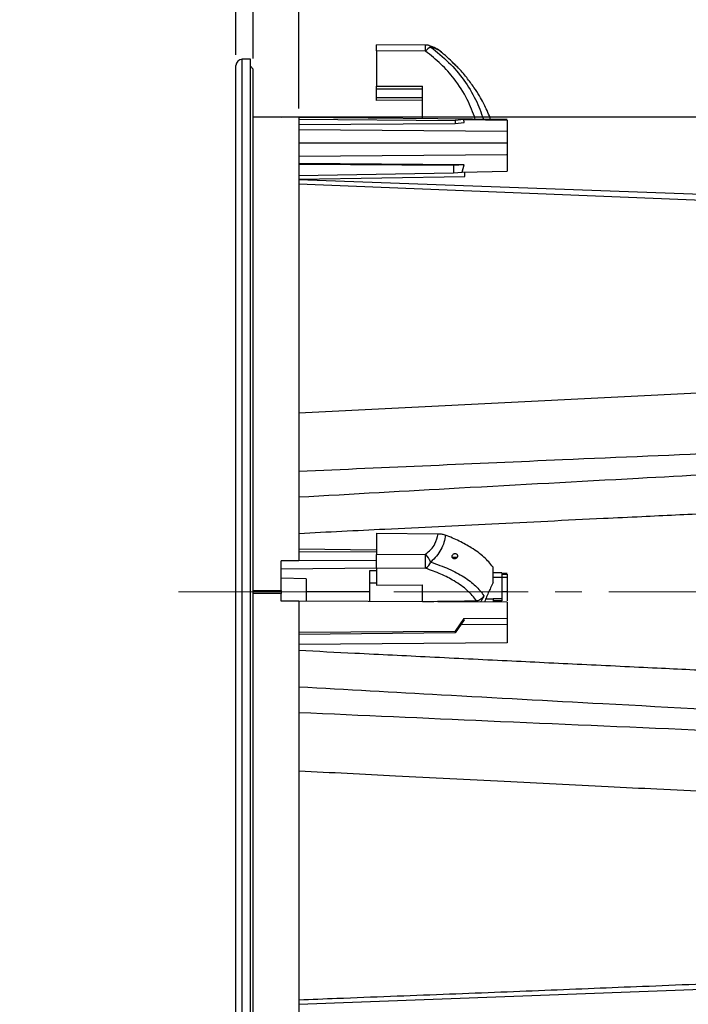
# Model space of a CAD drawing. Header units: millimetres. Extents: x 0 to 594, y 0 to 420.
# Tile 9 of 65: x 176 to 239, y 229 to 322. Entities that reach past the tile are written whole.
import ezdxf

# ---------------------------------------------------------------- set-up
doc = ezdxf.new("R2010")
doc.units = ezdxf.units.MM
doc.linetypes.add('CENTERX2', pattern=[20.32, 12.7, -2.54, 2.54, -2.54])
doc.layers.add('SLD-0', color=7, linetype='Continuous')
doc.styles.add('SLDTEXTSTYLE0', font='TXT', dxfattribs={"width": 0.75})
doc.dimstyles.new('SLDDIMSTYLE1', dxfattribs={"dimtxt": 3.5, "dimasz": 3.2, "dimexe": 0, "dimexo": 0.0625, "dimgap": 0.875, "dimtad": 1, "dimdec": 1, "dimlfac": 3, "dimrnd": 1e-09, "dimzin": 12, "dimdsep": 46, "dimtxsty": 'SLDTEXTSTYLE0', "dimblk1": 'OBLIQUE', "dimblk2": 'OBLIQUE', "dimsah": 1, "dimcen": 0.09, "dimadec": 0, "dimazin": 3, "dimtfac": 1, "dimtdec": 1, "dimtmove": 0, "dimatfit": 0, "dimldrblk": 'OBLIQUE', "dimfxl": 1, "dimfrac": 2, "dimtolj": 1, "dimtzin": 12, "dimarcsym": 0})
doc.dimstyles.new('SLDDIMSTYLE2', dxfattribs={"dimtxt": 3.5, "dimasz": 3.2, "dimexe": 0, "dimexo": 0.0625, "dimgap": 0.875, "dimtad": 1, "dimdec": 1, "dimlfac": 3, "dimrnd": 1e-09, "dimzin": 4, "dimdsep": 46, "dimtxsty": 'SLDTEXTSTYLE0', "dimblk1": 'OBLIQUE', "dimblk2": 'OBLIQUE', "dimsah": 1, "dimcen": 0.09, "dimadec": 0, "dimazin": 1, "dimtfac": 1, "dimtdec": 1, "dimtmove": 0, "dimatfit": 0, "dimldrblk": 'OBLIQUE', "dimfxl": 1, "dimfrac": 2, "dimtolj": 1, "dimtzin": 12, "dimarcsym": 0})
doc.dimstyles.new('SLDDIMSTYLE3', dxfattribs={"dimtxt": 3.5, "dimasz": 3.2, "dimexe": 0, "dimexo": 0.0625, "dimgap": 0.875, "dimtad": 1, "dimdec": 1, "dimlfac": 3, "dimrnd": 1e-09, "dimzin": 12, "dimdsep": 46, "dimtxsty": 'SLDTEXTSTYLE0', "dimsah": 1, "dimcen": 0.09, "dimadec": 0, "dimazin": 3, "dimtfac": 1, "dimtdec": 1, "dimtofl": 0, "dimtmove": 0, "dimatfit": 3, "dimfxl": 1, "dimfrac": 2, "dimtolj": 1, "dimtzin": 12, "dimarcsym": 0})

# ---------------------------------------------------------------- blocks, each defined once
blk = doc.blocks.new('_Oblique')
at = {"color": 0, "linetype": 'ByBlock', "lineweight": -2}
blk.add_line((-0.5, -0.5), (0.5, 0.5), dxfattribs=at)
blk = doc.blocks.new('_D_1')
at = {"layer": 'SLD-0', "color": 7, "transparency": 16777216}
for p, q in [((179.61, 352.324), (178.543, 352.324)), ((178.543, 352.324), (178.543, 346.768)), ((188.661, 352.324), (189.727, 352.324)), ((189.727, 352.324), (189.727, 346.768)), ((178.543, 346.768), (179.61, 346.768)), ((189.727, 346.768), (188.661, 346.768)), ((196.599, 318.78), (196.599, 342.531)), ((198.233, 318.436), (198.233, 342.531)), ((196.599, 341.531), (176.184, 341.531)), ((196.599, 341.531), (198.233, 341.531)), ((198.233, 341.531), (204.233, 341.531))]:
    blk.add_line(p, q, dxfattribs=at)
at = {"layer": 'SLD-0', "color": 7, "transparency": 16777216, "xscale": 3.2, "yscale": 3.2}
blk.add_blockref('_Oblique', (196.599, 341.531, 0), dxfattribs=at)
at = {"layer": 'SLD-0', "color": 7, "transparency": 16777216, "xscale": 3.2, "yscale": 3.2, "rotation": 180.0000000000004}
blk.add_blockref('_Oblique', (198.233, 341.531, 0), dxfattribs=at)
at = {"layer": 'SLD-0', "color": 7, "transparency": 16777216, "char_height": 3.5, "attachment_point": 1, "style": 'SLDTEXTSTYLE0'}
for s, insert in [('0.21', (179.61, 351.28)), ('5.4', (180.903, 346.043))]:
    blk.add_mtext(s, dxfattribs=dict(at, insert=insert))
blk = doc.blocks.new('_D_2')
at = {"layer": 'SLD-0', "color": 7, "transparency": 16777216}
for p, q in [((215.843, 352.324), (214.776, 352.324)), ((214.776, 352.324), (214.776, 346.768)), ((224.894, 352.324), (225.96, 352.324)), ((225.96, 352.324), (225.96, 346.768)), ((214.776, 346.768), (215.843, 346.768)), ((225.96, 346.768), (224.894, 346.768)), ((198.233, 318.436), (198.233, 342.531)), ((202.567, 313.708), (202.567, 342.531)), ((198.233, 341.531), (192.233, 341.531)), ((202.567, 341.531), (198.233, 341.531)), ((202.567, 341.531), (228.32, 341.531))]:
    blk.add_line(p, q, dxfattribs=at)
at = {"layer": 'SLD-0', "color": 7, "transparency": 16777216, "xscale": 3.2, "yscale": 3.2}
blk.add_blockref('_Oblique', (198.233, 341.531, 0), dxfattribs=at)
at = {"layer": 'SLD-0', "color": 7, "transparency": 16777216, "xscale": 3.2, "yscale": 3.2, "rotation": 180.0000000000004}
blk.add_blockref('_Oblique', (202.567, 341.531, 0), dxfattribs=at)
at = {"layer": 'SLD-0', "color": 7, "transparency": 16777216, "char_height": 3.5, "attachment_point": 1, "style": 'SLDTEXTSTYLE0'}
for s, insert in [('0.51', (215.843, 351.28)), ('13.0', (215.843, 346.043))]:
    blk.add_mtext(s, dxfattribs=dict(at, insert=insert))
blk = doc.blocks.new('_D_3')
at = {"layer": 'SLD-0', "color": 7, "transparency": 16777216}
for p, q in [((199.233, 312.945), (302.51, 312.945)), ((301.51, 312.945), (301.51, 223.127)), ((289.686, 273.855), (289.686, 274.921)), ((289.686, 274.921), (295.243, 274.921)), ((295.243, 274.921), (295.243, 273.855)), ((289.686, 262.217), (289.686, 261.151)), ((295.243, 261.151), (295.243, 262.217)), ((289.686, 261.151), (295.243, 261.151)), ((199.233, 223.127), (302.51, 223.127))]:
    blk.add_line(p, q, dxfattribs=at)
for points in [[(301.51, 312.945), (300.96, 309.745), (302.06, 309.745)], [(301.51, 223.127), (302.06, 226.327), (300.96, 226.327)]]:
    blk.add_solid(points, dxfattribs=at)
at = {"layer": 'SLD-0', "color": 7, "transparency": 16777216, "char_height": 3.5, "attachment_point": 1, "rotation": 90, "style": 'SLDTEXTSTYLE0'}
for s, insert in [('269.5', (296.998, 264.856)), ('10.61', (290.731, 262.217)), ('%%c', (296.998, 259.578))]:
    blk.add_mtext(s, dxfattribs=dict(at, insert=insert))
blk = doc.blocks.new('_D_5')
at = {"layer": 'SLD-0', "color": 7, "transparency": 16777216}
for p, q in [((233.529, 364.496), (232.463, 364.496)), ((232.463, 364.496), (232.463, 358.94)), ((242.58, 364.496), (243.647, 364.496)), ((243.647, 364.496), (243.647, 358.94)), ((232.463, 358.94), (233.529, 358.94)), ((243.647, 358.94), (242.58, 358.94)), ((196.599, 318.78), (196.599, 354.703)), ((279.51, 291.493), (279.51, 354.703)), ((196.599, 353.703), (279.51, 353.703))]:
    blk.add_line(p, q, dxfattribs=at)
for points in [[(196.599, 353.703), (199.799, 353.153), (199.799, 354.253)], [(279.51, 353.703), (276.31, 354.253), (276.31, 353.153)]]:
    blk.add_solid(points, dxfattribs=at)
at = {"layer": 'SLD-0', "color": 7, "transparency": 16777216, "char_height": 3.5, "attachment_point": 1, "style": 'SLDTEXTSTYLE0'}
for s, insert in [('9.81', (233.529, 363.451)), ('249.2', (232.236, 358.215))]:
    blk.add_mtext(s, dxfattribs=dict(at, insert=insert))

msp = doc.modelspace()

# ---------------------------------------------------------------- linework, layer by layer
at = {"color": 7, "linetype": 'Continuous', "lineweight": 25}
for p, q in [((214.526, 319.717), (209.9, 319.734)), ((209.9, 319.157), (209.9, 315.834)), ((214.531, 319.14), (209.9, 319.157)), ((198, 318.369), (197.199, 318.369)), ((197.199, 225.899), (197.199, 318.369)), ((198, 225.899), (198, 318.369)), ((196.599, 226.392), (196.599, 317.78)), ((198, 317.716), (198.233, 317.436)), ((209.9, 315.834), (214.233, 315.818)), ((209.9, 315.556), (209.9, 315.834)), ((214.233, 315.556), (209.9, 315.556)), ((209.9, 314.753), (209.9, 315.556)), ((214.233, 312.758), (214.233, 315.818)), ((209.9, 314.753), (214.233, 314.753)), ((209.9, 314.474), (209.9, 314.753)), ((214.233, 314.49), (209.9, 314.474)), ((200.9, 312.898), (198.233, 312.945)), ((198.233, 312.945), (200.9, 312.898)), ((200.9, 312.89), (200.9, 312.898)), ((202.567, 312.861), (200.9, 312.89)), ((202.567, 312.861), (202.567, 312.708)), ((222.233, 312.687), (202.567, 312.861)), ((202.567, 312.708), (217.317, 312.586)), ((218.135, 312.664), (217.317, 312.586)), ((218.166, 312.38), (218.135, 312.664)), ((218.135, 312.664), (222.233, 312.629)), ((202.567, 312.194), (217.317, 312.287)), ((222.233, 311.544), (202.567, 311.716)), ((217.317, 312.586), (217.317, 312.287)), ((217.317, 312.287), (218.166, 312.38)), ((202.567, 310.461), (222.233, 310.461)), ((202.567, 309.206), (222.233, 309.377)), ((218.183, 308.401), (202.567, 308.521)), ((217.17, 308.321), (202.567, 308.429)), ((218.183, 308.401), (217.17, 308.321)), ((217.17, 308.321), (217.17, 307.636)), ((217.981, 307.707), (218.183, 308.401)), ((202.567, 307.385), (217.17, 307.636)), ((202.567, 307.054), (218.233, 307.285)), ((217.17, 307.636), (217.981, 307.707)), ((217.981, 307.707), (222.233, 307.781)), ((218.233, 307.285), (218.233, 307.749)), ((259.541, 304.889), (202.567, 306.982)), ((259.541, 304.277), (202.567, 306.56)), ((202.567, 284.961), (259.541, 287.804)), ((209.9, 273.579), (215.727, 273.533)), ((209.9, 273.579), (209.9, 271.57)), ((209.9, 271.98), (202.567, 272.078)), ((202.567, 271.835), (202.567, 270.967)), ((209.9, 271.795), (202.567, 271.835)), ((202.567, 270.967), (200.9, 270.965)), ((200.9, 268.169), (200.9, 270.965)), ((209.931, 271.007), (202.567, 270.967)), ((209.9, 271.57), (214.523, 271.606)), ((217.044, 271.311), (217.507, 271.311)), ((200.9, 270.236), (209.9, 270.319)), ((209.9, 270.036), (209.233, 270.036)), ((209.233, 270.036), (209.233, 268.881)), ((214.531, 270.278), (209.9, 270.241)), ((209.9, 270.241), (209.9, 268.691)), ((221.733, 269.849), (220.9, 269.849)), ((221.733, 269.849), (221.733, 269.395)), ((203.233, 269.286), (200.9, 269.327)), ((209.233, 268.881), (209.233, 267.124)), ((209.9, 268.881), (209.233, 268.881)), ((220.9, 268.935), (220.775, 268.67)), ((221.733, 269.395), (220.9, 269.395)), ((222.233, 269.769), (221.733, 269.778)), ((221.733, 269.73), (222.233, 269.721)), ((221.733, 269.446), (222.233, 269.447)), ((221.733, 269.395), (221.733, 267.402)), ((222.233, 269.721), (222.233, 269.447)), ((198.233, 268.169), (200.9, 268.169)), ((200.9, 268.036), (198.233, 268.036)), ((209.233, 268.036), (203.233, 268.036)), ((209.9, 268.691), (214.233, 268.726)), ((214.233, 267.136), (214.233, 268.726)), ((222.233, 268.036), (221.733, 268.036)), ((222.233, 268.036), (222.233, 267.203)), ((200.9, 267.903), (198.233, 267.903)), ((200.9, 267.181), (200.9, 267.903)), ((202.567, 267.167), (200.9, 267.181)), ((202.567, 267.167), (202.567, 264.237)), ((222.233, 267.086), (202.567, 267.167)), ((220.223, 267.402), (220.9, 267.402)), ((220.9, 267.402), (220.9, 267.075)), ((221.733, 267.402), (220.9, 267.402)), ((221.733, 267.191), (220.9, 267.191)), ((221.733, 267.402), (221.733, 267.191)), ((222.233, 267.086), (222.233, 265.563)), ((218.135, 265.541), (217.317, 264.318)), ((218.163, 265.407), (217.317, 264.186)), ((218.135, 265.541), (222.233, 265.563)), ((218.163, 265.407), (218.135, 265.541)), ((202.567, 264.237), (217.317, 264.318)), ((217.317, 264.318), (217.317, 264.186)), ((222.233, 264.969), (217.844, 264.946)), ((217.317, 264.186), (202.567, 264.007)), ((222.233, 263.241), (202.567, 263.069)), ((202.567, 229.09), (270.615, 231.61)), ((202.567, 229.09), (266.671, 231.458))]:
    msp.add_line(p, q, dxfattribs=at)
for centre, radius, start, end in [((214.523, 318.717), 1, 71.7143, 89.78869), ((200.139, 319.303), 14.393, 359.3506, 1.64932), ((215.6, 318.297), 1.361, 115.38441, 141.71804), ((214.72, 319.332), 0.355, 33.2269, 70.75814), ((197.199, 317.769), 0.6, 90, 178.96706), ((31.809, 269.742), 182.723, 0.16789, 0.5846), ((211.834, 269.282), 3.554, 26.43433, 40.83594), ((213.903, 271.29), 1.192, 301.82149, 339.06573)]:
    msp.add_arc(centre, radius, start, end, dxfattribs=at)
for points, knots in [([(209.9, 319.157), (209.9, 319.277), (209.9, 319.526), (209.9, 319.717), (209.9, 319.72), (209.9, 319.721)], [0, 0, 0, 0, 0.3743996, 0.7791522, 1, 1, 1, 1]), ([(219.225, 312.714), (218.996, 313.34), (218.504, 314.684), (217.352, 316.417), (216.012, 317.949), (215.026, 318.743), (214.531, 319.14)], [0, 0, 0, 0, 0.252624, 0.542164, 0.770816, 1, 1, 1, 1]), ([(216.03, 319.043), (215.864, 319.165), (215.533, 319.407), (215.064, 319.582), (214.832, 319.668)], [0, 0, 0, 0, 0.5042061, 1, 1, 1, 1]), ([(216.093, 318.97), (216.057, 319.009), (215.93, 319.144), (215.575, 319.345), (215.204, 319.465), (215.016, 319.526)], [0, 0, 0, 0, 0.1662927, 0.5784052, 1, 1, 1, 1]), ([(215.016, 319.526), (215.599, 319.057), (216.765, 318.118), (218.174, 316.426), (219.301, 314.623), (219.768, 313.333), (219.995, 312.707)], [0, 0, 0, 0, 0.254175, 0.508607, 0.761395, 1, 1, 1, 1]), ([(217.038, 318.12), (216.839, 318.324), (216.526, 318.644), (216.165, 318.917), (216.034, 319.016)], [0, 0, 0, 0, 0.635635, 1, 1, 1, 1]), ([(217.507, 317.647), (217.486, 317.665), (217.443, 317.701), (217.375, 317.763), (217.318, 317.816), (217.26, 317.871), (217.185, 317.945), (217.117, 318.014), (217.072, 318.063), (217.045, 318.095), (217.03, 318.117), (217.029, 318.125), (217.042, 318.12), (217.059, 318.107), (217.068, 318.1)], [0, 0, 0, 0, 0.124631, 0.249226, 0.295927, 0.374298, 0.498834, 0.623497, 0.690006, 0.748942, 0.812834, 0.874376, 0.934308, 1, 1, 1, 1]), ([(217.068, 318.1), (217.087, 318.084), (217.129, 318.049), (217.211, 317.971), (217.299, 317.884), (217.387, 317.795), (217.464, 317.713), (217.517, 317.656), (217.539, 317.629), (217.543, 317.621), (217.532, 317.626), (217.516, 317.64), (217.507, 317.647)], [0, 0, 0, 0, 0.108207, 0.249503, 0.374291, 0.499335, 0.640154, 0.748771, 0.813371, 0.874248, 0.934659, 1, 1, 1, 1]), ([(220.671, 312.701), (220.633, 312.807), (220.512, 313.138), (220.281, 313.646), (219.97, 314.276), (219.588, 314.957), (219.073, 315.768), (218.38, 316.688), (217.838, 317.353), (217.495, 317.681), (217.479, 317.697)], [0, 0, 0, 0, 0.058184, 0.18176, 0.285117, 0.414698, 0.575374, 0.766825, 0.988623, 1, 1, 1, 1]), ([(222.233, 312.629), (222.233, 312.428), (222.233, 312.085), (222.233, 311.702), (222.233, 311.544)], [0, 0, 0, 0, 0.5857691, 1, 1, 1, 1]), ([(222.233, 311.536), (222.233, 311.535), (222.233, 311.534), (222.233, 311.436), (222.233, 311.267), (222.233, 311.034), (222.233, 310.758), (222.233, 310.56), (222.233, 310.461)], [0, 0, 0, 0, 0.127344, 0.301842, 0.47635, 0.650874, 0.825419, 1, 1, 1, 1]), ([(222.233, 310.461), (222.233, 310.357), (222.233, 310.151), (222.233, 309.867), (222.233, 309.63), (222.233, 309.464), (222.233, 309.38), (222.233, 309.386), (222.233, 309.388)], [0, 0, 0, 0, 0.181939, 0.363854, 0.545742, 0.727612, 0.909469, 1, 1, 1, 1]), ([(222.233, 309.377), (222.233, 309.347), (222.233, 309.201), (222.233, 308.955), (222.233, 308.652), (222.233, 308.364), (222.233, 308.072), (222.233, 307.878), (222.233, 307.781)], [0, 0, 0, 0, 0.050179, 0.240213, 0.429969, 0.619979, 0.80999, 1, 1, 1, 1]), ([(259.611, 281.876), (248.899, 281.427), (229.884, 280.632), (210.869, 279.783), (202.567, 279.413)], [0, 0, 0, 0, 0.563379, 1, 1, 1, 1]), ([(202.567, 277.017), (207.609, 277.301), (218.295, 277.903), (237.821, 278.971), (252.305, 279.734), (261.144, 280.2)], [0, 0, 0, 0, 0.258252, 0.547329, 1, 1, 1, 1]), ([(270.53, 276.806), (267.878, 276.685), (262.694, 276.447), (255.1, 276.095), (249.065, 275.812), (244.494, 275.596), (241.292, 275.444), (238.124, 275.292), (234.812, 275.133), (229.03, 274.855), (220.937, 274.46), (211.349, 273.986), (205.272, 273.68), (202.567, 273.544)], [0, 0, 0, 0, 0.117078, 0.228806, 0.335184, 0.383477, 0.430582, 0.476497, 0.523316, 0.576774, 0.731752, 0.880557, 1, 1, 1, 1]), ([(214.523, 271.606), (214.698, 271.749), (215.046, 272.032), (215.51, 272.674), (215.644, 273.207), (215.727, 273.533)], [0, 0, 0, 0, 0.281567, 0.561013, 1, 1, 1, 1]), ([(215.727, 273.533), (215.852, 273.527), (216.102, 273.515), (216.303, 273.45), (216.404, 273.417)], [0, 0, 0, 0, 0.500068, 1, 1, 1, 1]), ([(216.404, 273.417), (216.368, 273.18), (216.295, 272.706), (215.996, 272.033), (215.581, 271.403), (215.206, 271.045), (215.016, 270.865)], [0, 0, 0, 0, 0.247904, 0.496068, 0.745168, 1, 1, 1, 1]), ([(220.9, 270.395), (220.634, 270.712), (220.101, 271.347), (218.974, 272.161), (217.742, 272.857), (216.85, 273.23), (216.404, 273.417)], [0, 0, 0, 0, 0.279967, 0.55992, 0.779963, 1, 1, 1, 1]), ([(217.068, 271.523), (217.087, 271.548), (217.129, 271.606), (217.211, 271.653), (217.299, 271.672), (217.387, 271.661), (217.464, 271.617), (217.517, 271.55), (217.539, 271.482), (217.543, 271.423), (217.532, 271.363), (217.516, 271.329), (217.507, 271.311)], [0, 0, 0, 0, 0.108207, 0.249503, 0.374291, 0.499335, 0.640154, 0.748771, 0.813371, 0.874248, 0.934659, 1, 1, 1, 1]), ([(209.9, 270.241), (209.9, 270.317), (209.9, 270.475), (209.9, 270.862), (209.9, 271.249), (209.9, 271.466), (209.9, 271.57)], [0, 0, 0, 0, 0.270257, 0.562423, 0.789733, 1, 1, 1, 1]), ([(215.016, 270.865), (215.599, 270.658), (216.765, 270.246), (218.174, 269.476), (219.322, 268.623), (219.801, 267.996), (220.042, 267.681)], [0, 0, 0, 0, 0.250431, 0.501116, 0.75018, 1, 1, 1, 1]), ([(217.507, 271.311), (217.486, 271.282), (217.443, 271.225), (217.375, 271.19), (217.318, 271.172), (217.26, 271.164), (217.185, 271.172), (217.117, 271.206), (217.072, 271.252), (217.045, 271.297), (217.03, 271.351), (217.029, 271.411), (217.042, 271.471), (217.059, 271.505), (217.068, 271.523)], [0, 0, 0, 0, 0.124631, 0.249226, 0.295927, 0.374298, 0.498834, 0.623497, 0.690006, 0.748942, 0.812834, 0.874376, 0.934308, 1, 1, 1, 1]), ([(219.337, 267.199), (219.076, 267.532), (218.554, 268.198), (217.353, 269.035), (216.012, 269.737), (215.025, 270.097), (214.531, 270.278)], [0, 0, 0, 0, 0.2796306, 0.5587083, 0.779098, 1, 1, 1, 1]), ([(220.9, 268.935), (220.9, 269.166), (220.9, 269.63), (220.9, 270.139), (220.9, 270.395)], [0, 0, 0, 0, 0.497548, 1, 1, 1, 1]), ([(203.233, 269.286), (203.233, 269.267), (203.233, 269.23), (203.233, 268.941), (203.233, 268.527), (203.233, 268.038), (203.233, 267.544), (203.233, 267.29), (203.233, 267.164)], [0, 0, 0, 0, 0.167509, 0.335019, 0.502528, 0.670038, 0.837547, 1, 1, 1, 1]), ([(220.775, 268.67), (220.704, 268.514), (220.562, 268.201), (220.343, 267.703), (220.182, 267.327), (220.127, 267.143), (220.113, 267.095)], [0, 0, 0, 0, 0.298251, 0.596457, 0.894366, 1, 1, 1, 1]), ([(214.233, 267.136), (215.177, 267.148), (216.878, 267.169), (218.579, 267.19), (219.337, 267.199)], [0, 0, 0, 0, 0.5547, 1, 1, 1, 1]), ([(220.042, 267.681), (220.003, 267.617), (219.926, 267.489), (219.764, 267.335), (219.566, 267.223), (219.413, 267.207), (219.337, 267.199)], [0, 0, 0, 0, 0.249613, 0.499787, 0.749667, 1, 1, 1, 1]), ([(220.042, 267.681), (220.007, 267.615), (219.963, 267.533), (219.917, 267.448), (219.906, 267.427), (219.903, 267.422), (219.902, 267.42), (219.902, 267.42), (219.855, 267.335), (219.791, 267.221), (219.738, 267.121), (219.726, 267.097)], [0, 0, 0, 0, 0.3232298, 0.4048226, 0.4256013, 0.430986, 0.4324272, 0.4329607, 0.4330343, 0.8629156, 1, 1, 1, 1]), ([(222.233, 265.563), (222.233, 265.439), (222.233, 265.191), (222.233, 265.043), (222.233, 264.969)], [0, 0, 0, 0, 0.500304, 1, 1, 1, 1]), ([(222.233, 264.969), (222.233, 264.787), (222.233, 264.513), (222.233, 264.11), (222.233, 263.827), (222.233, 263.579), (222.233, 263.39), (222.233, 263.265), (222.233, 263.249), (222.233, 263.241)], [0, 0, 0, 0, 0.249102, 0.374251, 0.4994, 0.62455, 0.7497, 0.87485, 1, 1, 1, 1]), ([(202.567, 262.528), (204.33, 262.439), (208.453, 262.231), (215.006, 261.905), (220.967, 261.611), (225.755, 261.377), (229.314, 261.204), (232.873, 261.032), (236.271, 260.868), (240.852, 260.649), (246.782, 260.368), (254.34, 260.013), (262.301, 259.643), (267.742, 259.394), (270.53, 259.266)], [0, 0, 0, 0, 0.077836, 0.181997, 0.289295, 0.340966, 0.393333, 0.446398, 0.498089, 0.543332, 0.648611, 0.759816, 0.876945, 1, 1, 1, 1]), ([(270.721, 255.375), (264.112, 255.718), (250.964, 256.4), (232.736, 257.379), (216.627, 258.262), (207.056, 258.802), (202.567, 259.055)], [0, 0, 0, 0, 0.290908, 0.578713, 0.80235, 1, 1, 1, 1]), ([(202.567, 256.659), (208.51, 256.394), (220.961, 255.837), (243.677, 254.855), (260.451, 254.162), (270.716, 253.738)], [0, 0, 0, 0, 0.261631, 0.548118, 1, 1, 1, 1]), ([(270.532, 247.74), (268.975, 247.814), (265.839, 247.963), (261.1, 248.19), (256.291, 248.421), (251.413, 248.657), (246.466, 248.898), (241.449, 249.144), (236.542, 249.387), (230.036, 249.71), (221.806, 250.123), (212.072, 250.617), (205.609, 250.951), (202.567, 251.108)], [0, 0, 0, 0, 0.068707, 0.138436, 0.209186, 0.280957, 0.353751, 0.427566, 0.502403, 0.570354, 0.714741, 0.865686, 1, 1, 1, 1]), ([(202.567, 229.509), (203.763, 229.554), (206.647, 229.664), (211.184, 229.839), (216.146, 230.031), (221.006, 230.221), (225.765, 230.409), (230.422, 230.595), (235.164, 230.786), (241.845, 231.056), (250.398, 231.408), (260.566, 231.833), (267.244, 232.118), (270.532, 232.258)], [0, 0, 0, 0, 0.052801, 0.127296, 0.200298, 0.271806, 0.341821, 0.410342, 0.47737, 0.551156, 0.705255, 0.85487, 1, 1, 1, 1])]:
    msp.add_open_spline(points, degree=3, knots=knots, dxfattribs=at)
for points in [[(198.233, 218.636), (198.233, 218.665), (198.233, 218.724), (198.233, 219.198), (198.233, 219.951), (198.233, 221.006), (198.233, 222.349), (198.233, 223.975), (198.233, 225.872), (198.233, 228.029), (198.233, 230.433), (198.233, 233.069), (198.233, 235.92), (198.233, 238.97), (198.233, 242.198), (198.233, 245.586), (198.233, 249.112), (198.233, 252.755), (198.233, 256.492), (198.233, 260.3), (198.233, 264.156), (198.233, 268.036), (198.233, 271.916), (198.233, 275.772), (198.233, 279.58), (198.233, 283.317), (198.233, 286.96), (198.233, 290.486), (198.233, 293.874), (198.233, 297.102), (198.233, 300.152), (198.233, 303.003), (198.233, 305.639), (198.233, 308.043), (198.233, 310.2), (198.233, 312.097), (198.233, 313.723), (198.233, 315.066), (198.233, 316.121), (198.233, 316.874), (198.233, 317.348), (198.233, 317.407), (198.233, 317.436)], [(202.567, 312.708), (202.567, 312.564), (202.567, 312.276), (202.567, 311.414), (202.567, 310.244), (202.567, 308.743), (202.567, 306.933), (202.567, 304.824), (202.567, 302.433), (202.567, 299.778), (202.567, 296.881), (202.567, 293.762), (202.567, 290.446), (202.567, 286.958), (202.567, 283.325), (202.567, 279.575), (202.567, 275.738), (202.567, 273.136), (202.567, 271.835)], [(222.233, 269.447), (222.233, 269.229), (222.233, 268.792), (222.233, 268.288), (222.233, 268.036)], [(200.9, 268.169), (200.9, 268.167), (200.9, 268.163), (200.9, 268.133), (200.9, 268.088), (200.9, 268.053), (200.9, 268.036)], [(200.9, 268.036), (200.9, 268.019), (200.9, 267.984), (200.9, 267.94), (200.9, 267.909), (200.9, 267.905), (200.9, 267.903)], [(202.567, 264.237), (202.567, 262.936), (202.567, 260.334), (202.567, 256.497), (202.567, 252.747), (202.567, 249.114), (202.567, 245.626), (202.567, 242.31), (202.567, 239.191), (202.567, 236.294), (202.567, 233.639), (202.567, 231.248), (202.567, 229.139), (202.567, 227.329), (202.567, 225.828), (202.567, 224.658), (202.567, 223.796), (202.567, 223.508), (202.567, 223.364)]]:
    msp.add_open_spline(points, degree=3, dxfattribs=at)
at = {"layer": 'SLD-0', "color": 7, "linetype": 'CENTERX2', "lineweight": 18}
msp.add_line((191.197, 268.036), (285.083, 268.036), dxfattribs=at)

# ---------------------------------------------------------------- dimensions: what is measured, and where the dimension line sits
at = {"layer": 'SLD-0', "color": 7}
for base, p1, p2, dimstyle, picture, middle in [((279.51, 353.703), (196.599, 317.78), (279.51, 290.493), 'SLDDIMSTYLE3', '_D_5', (238.055, 353.703)), ((198.233, 341.531), (196.599, 317.78), (198.233, 317.436), 'SLDDIMSTYLE1', '_D_1', (184.135, 341.531)), ((198.233, 341.531), (202.567, 312.708), (198.233, 317.436), 'SLDDIMSTYLE2', '_D_2', (220.368, 341.531))]:
    dim = msp.add_linear_dim(base=base, p1=p1, p2=p2, dimstyle=dimstyle, dxfattribs=at)
    dim.commit()
    dim.dimension.update_dxf_attribs({"geometry": picture, "text_midpoint": middle, "dimtype": 160})
dim = msp.add_linear_dim(base=(301.51, 223.127), p1=(198.233, 312.945), p2=(198.233, 223.127), angle=90, text='%%c<>', dimstyle='SLDDIMSTYLE3', dxfattribs=at)
dim.commit()
dim.dimension.update_dxf_attribs({"geometry": '_D_3', "text_midpoint": (301.51, 268.036), "dimtype": 160})

doc.saveas('drawing.dxf')
